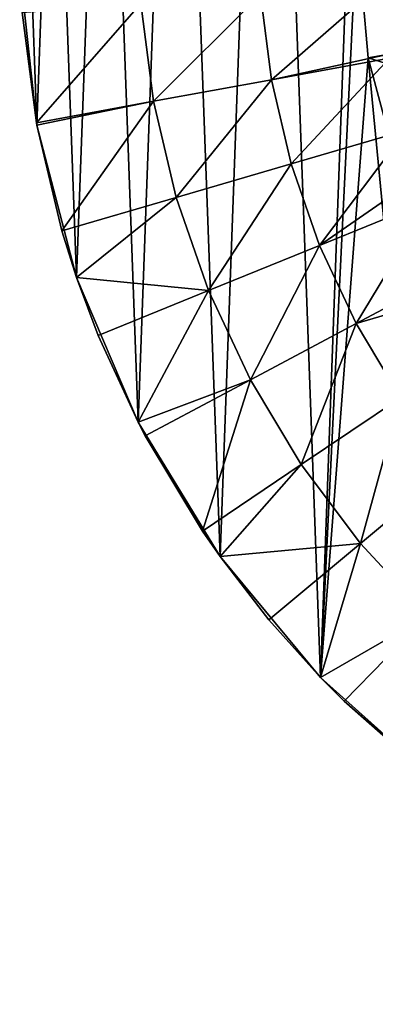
# Model space of a CAD drawing. Header units: millimetres. Extents: x 1 to 103, y -51 to 51.
# Tile 1 of 16: x 1 to 17, y -51 to -4. Entities that reach past the tile are written whole.
import ezdxf

# ---------------------------------------------------------------- set-up
doc = ezdxf.new("R2010")
doc.units = ezdxf.units.MM
doc.header["$LTSCALE"] = 25.4
doc.layers.get('0').update_dxf_attribs({"true_color": 0xff5454})

# ---------------------------------------------------------------- blocks, each defined once
blk = doc.blocks.new('HELIOS-LED-8991-8992.STL')
at = {"color": 7, "true_color": 0xffffff}
mesh = blk.add_polyface(dxfattribs=at)
corners = [(14.845, -35.398, 3.674), (17.092, -6.078, 3.674), (16.561, 0, 3.674), (20.391, -40.366, 3.674), (18.671, -11.971, 3.674), (21.25, -17.5, 3.674), (26.6, -44.475, 3.674), (24.749, -22.498, 3.674), (29.063, -26.812, 3.674), (33.342, -47.635, 3.674), (34.061, -30.311, 3.674), (40.472, -49.78, 3.674), (39.59, -32.889, 3.674), (45.483, -34.468, 3.674), (47.838, -50.864, 3.674), (51.561, -35, 3.674), (55.283, -50.864, 3.674), (57.638, -34.468, 3.674), (62.649, -49.78, 3.674), (63.531, -32.889, 3.674), (69.779, -47.635, 3.674), (69.061, -30.311, 3.674), (74.058, -26.812, 3.674), (76.521, -44.475, 3.674), (78.372, -22.498, 3.674), (82.73, -40.366, 3.674), (81.871, -17.5, 3.674), (84.45, -11.971, 3.674), (88.276, -35.398, 3.674), (86.029, -6.078, 3.674), (86.561, 0, 3.674), (1.409, -9.263, 3.674), (0.866, 5.578, 3.674), (0.595, -1.863, 3.674), (2.219, 12.9, 3.674), (3.292, -16.467, 3.674), (4.623, 19.946, 3.674), (6.204, -23.319, 3.674), (8.027, 26.568, 3.674), (10.083, -29.675, 3.674), (12.36, 32.623, 3.674), (17.527, 37.983, 3.674), (17.092, 6.078, 3.674), (18.671, 11.971, 3.674), (23.42, 42.534, 3.674), (21.25, 17.5, 3.674), (24.749, 22.498, 3.674), (29.913, 46.178, 3.674), (29.063, 26.812, 3.674), (34.061, 30.311, 3.674), (36.867, 48.838, 3.674), (39.59, 32.889, 3.674), (44.135, 50.457, 3.674), (45.483, 34.468, 3.674), (51.561, 51, 3.674), (51.561, 35, 3.674), (57.638, 34.468, 3.674), (58.986, 50.457, 3.674), (63.531, 32.889, 3.674), (66.254, 48.838, 3.674), (69.061, 30.311, 3.674), (73.208, 46.178, 3.674), (74.058, 26.812, 3.674), (79.701, 42.534, 3.674), (78.372, 22.498, 3.674), (81.871, 17.5, 3.674), (85.594, 37.983, 3.674), (84.45, 11.971, 3.674), (86.029, 6.078, 3.674), (90.762, 32.623, 3.674), (93.038, -29.675, 3.674), (95.094, 26.568, 3.674), (96.917, -23.319, 3.674), (98.498, 19.946, 3.674), (99.829, -16.467, 3.674), (100.902, 12.9, 3.674), (101.712, -9.263, 3.674), (102.255, 5.578, 3.674), (102.526, -1.863, 3.674)]
mesh.append_faces([[corners[k] for k in face] for face in [(31, 32, 33), (77, 76, 78)]], dxfattribs={"vtx0": -1, "color": 7})
mesh.append_faces([[corners[k] for k in face] for face in [(1, 3, 4), (4, 3, 5), (5, 6, 7), (7, 6, 8), (8, 9, 10), (10, 11, 12), (12, 11, 13), (13, 14, 15), (15, 16, 17), (17, 18, 19), (19, 20, 21), (21, 20, 22), (22, 23, 24), (24, 25, 26), (26, 25, 27), (27, 28, 29), (29, 28, 30), (32, 31, 34), (34, 35, 36), (36, 37, 38), (38, 39, 40), (40, 0, 41), (41, 43, 44), (44, 46, 47), (47, 49, 50), (50, 51, 52), (52, 53, 54), (54, 56, 57), (57, 58, 59), (59, 60, 61), (61, 62, 63), (63, 65, 66), (66, 68, 69), (69, 70, 71), (71, 72, 73), (73, 74, 75), (75, 76, 77)]], dxfattribs={"vtx0": -1, "vtx1": -1, "color": 7})
mesh.append_faces([[corners[k] for k in face] for face in [(41, 0, 2), (69, 30, 28)]], dxfattribs={"vtx0": -1, "vtx1": -1, "vtx2": -1, "color": 7})
mesh.append_faces([[corners[k] for k in face] for face in [(0, 1, 2), (1, 0, 3), (5, 3, 6), (8, 6, 9), (10, 9, 11), (13, 11, 14), (15, 14, 16), (17, 16, 18), (19, 18, 20), (22, 20, 23), (24, 23, 25), (27, 25, 28), (34, 31, 35), (36, 35, 37), (38, 37, 39), (40, 39, 0), (41, 2, 42), (41, 42, 43), (44, 43, 45), (44, 45, 46), (47, 46, 48), (47, 48, 49), (50, 49, 51), (52, 51, 53), (54, 53, 55), (54, 55, 56), (57, 56, 58), (59, 58, 60), (61, 60, 62), (63, 62, 64), (63, 64, 65), (66, 65, 67), (66, 67, 68), (69, 68, 30), (69, 28, 70), (71, 70, 72), (73, 72, 74), (75, 74, 76)]], dxfattribs={"vtx0": -1, "vtx2": -1, "color": 7})
mesh = blk.add_polyface(dxfattribs=at)
corners = [(25.463, -4.602, 51.174), (16.561, 0, 3.674), (17.092, -6.078, 3.674), (25.061, 0, 51.174)]
mesh.append_faces([[corners[k] for k in face] for face in [(0, 1, 2), (1, 0, 3)]], dxfattribs={"vtx0": -1, "color": 7})
mesh = blk.add_polyface(dxfattribs=at)
corners = [(0.595, -1.863, 3.674), (0.713, -3.936, 2.674), (1.409, -9.263, 3.674)]
mesh.append_faces([[corners[k] for k in face] for face in [(0, 1, 2)]], dxfattribs={"color": 7})
mesh = blk.add_polyface(dxfattribs=at)
corners = [(17.662, -2.624, 1.174), (12.515, -7.115, 1.405), (11.991, -3.063, 1.405), (18.077, -5.904, 1.174)]
mesh.append_faces([[corners[k] for k in face] for face in [(0, 1, 2), (1, 0, 3)]], dxfattribs={"vtx0": -1, "color": 7})
mesh = blk.add_polyface(dxfattribs=at)
corners = [(11.991, -3.063, 1.405), (6.936, -8.132, 1.905), (6.337, -3.501, 1.905), (12.515, -7.115, 1.405)]
mesh.append_faces([[corners[k] for k in face] for face in [(0, 1, 2), (1, 0, 3)]], dxfattribs={"vtx0": -1, "color": 7})
mesh = blk.add_polyface(dxfattribs=at)
corners = [(6.337, -3.501, 1.905), (1.387, -9.143, 2.674), (0.713, -3.936, 2.674), (6.936, -8.132, 1.905)]
mesh.append_faces([[corners[k] for k in face] for face in [(0, 1, 2), (1, 0, 3)]], dxfattribs={"vtx0": -1, "color": 7})
mesh = blk.add_polyface(dxfattribs=at)
corners = [(0.713, -3.936, 2.674), (1.387, -9.143, 2.674), (1.409, -9.263, 3.674)]
mesh.append_faces([[corners[k] for k in face] for face in [(0, 1, 2)]], dxfattribs={"color": 7})
mesh = blk.add_polyface(dxfattribs=at)
corners = [(26.659, -9.064, 51.174), (17.092, -6.078, 3.674), (18.671, -11.971, 3.674), (25.463, -4.602, 51.174)]
mesh.append_faces([[corners[k] for k in face] for face in [(0, 1, 2), (1, 0, 3)]], dxfattribs={"vtx0": -1, "color": 7})
mesh = blk.add_polyface(dxfattribs=at)
corners = [(18.111, -6.096, 1.174), (12.515, -7.115, 1.405), (18.077, -5.904, 1.174)]
mesh.append_faces([[corners[k] for k in face] for face in [(0, 1, 2)]], dxfattribs={"color": 7})
mesh = blk.add_polyface(dxfattribs=at)
corners = [(18.111, -6.096, 1.174), (13.454, -11.092, 1.405), (12.515, -7.115, 1.405), (18.915, -9.503, 1.174)]
mesh.append_faces([[corners[k] for k in face] for face in [(0, 1, 2), (1, 0, 3)]], dxfattribs={"vtx0": -1, "color": 7})
mesh = blk.add_polyface(dxfattribs=at)
corners = [(12.515, -7.115, 1.405), (8.009, -12.677, 1.905), (6.936, -8.132, 1.905), (13.454, -11.092, 1.405)]
mesh.append_faces([[corners[k] for k in face] for face in [(0, 1, 2), (1, 0, 3)]], dxfattribs={"vtx0": -1, "color": 7})
mesh = blk.add_polyface(dxfattribs=at)
corners = [(6.936, -8.132, 1.905), (1.409, -9.263, 2.674), (1.387, -9.143, 2.674)]
mesh.append_faces([[corners[k] for k in face] for face in [(0, 1, 2)]], dxfattribs={"color": 7})
mesh = blk.add_polyface(dxfattribs=at)
corners = [(6.936, -8.132, 1.905), (2.593, -14.254, 2.674), (1.409, -9.263, 2.674), (8.009, -12.677, 1.905)]
mesh.append_faces([[corners[k] for k in face] for face in [(0, 1, 2), (1, 0, 3)]], dxfattribs={"vtx0": -1, "color": 7})
mesh = blk.add_polyface(dxfattribs=at)
corners = [(1.387, -9.143, 2.674), (1.409, -9.263, 2.674), (1.409, -9.263, 3.674)]
mesh.append_faces([[corners[k] for k in face] for face in [(0, 1, 2)]], dxfattribs={"color": 7})
mesh = blk.add_polyface(dxfattribs=at)
corners = [(1.409, -9.263, 2.674), (3.292, -16.467, 3.674), (1.409, -9.263, 3.674)]
mesh.append_faces([[corners[k] for k in face] for face in [(0, 1, 2)]], dxfattribs={"color": 7})
mesh = blk.add_polyface(dxfattribs=at)
corners = [(1.409, -9.263, 2.674), (2.593, -14.254, 2.674), (3.292, -16.467, 3.674)]
mesh.append_faces([[corners[k] for k in face] for face in [(0, 1, 2)]], dxfattribs={"color": 7})
mesh = blk.add_polyface(dxfattribs=at)
corners = [(18.915, -9.503, 1.174), (14.796, -14.952, 1.405), (13.454, -11.092, 1.405), (19.611, -11.629, 1.174)]
mesh.append_faces([[corners[k] for k in face] for face in [(0, 1, 2), (1, 0, 3)]], dxfattribs={"vtx0": -1, "color": 7})
mesh = blk.add_polyface(dxfattribs=at)
corners = [(13.454, -11.092, 1.405), (9.543, -17.088, 1.905), (8.009, -12.677, 1.905), (14.796, -14.952, 1.405)]
mesh.append_faces([[corners[k] for k in face] for face in [(0, 1, 2), (1, 0, 3)]], dxfattribs={"vtx0": -1, "color": 7})
mesh = blk.add_polyface(dxfattribs=at)
corners = [(20.065, -12.809, 1.174), (14.796, -14.952, 1.405), (19.611, -11.629, 1.174)]
mesh.append_faces([[corners[k] for k in face] for face in [(0, 1, 2)]], dxfattribs={"color": 7})
mesh = blk.add_polyface(dxfattribs=at)
corners = [(8.009, -12.677, 1.905), (3.292, -16.467, 2.674), (2.593, -14.254, 2.674)]
mesh.append_faces([[corners[k] for k in face] for face in [(0, 1, 2)]], dxfattribs={"color": 7})
mesh = blk.add_polyface(dxfattribs=at)
corners = [(9.543, -17.088, 1.905), (3.292, -16.467, 2.674), (8.009, -12.677, 1.905)]
mesh.append_faces([[corners[k] for k in face] for face in [(0, 1, 2)]], dxfattribs={"color": 7})
mesh = blk.add_polyface(dxfattribs=at)
corners = [(20.065, -12.809, 1.174), (16.528, -18.653, 1.405), (14.796, -14.952, 1.405), (21.549, -15.979, 1.174)]
mesh.append_faces([[corners[k] for k in face] for face in [(0, 1, 2), (1, 0, 3)]], dxfattribs={"vtx0": -1, "color": 7})
mesh = blk.add_polyface(dxfattribs=at)
corners = [(2.593, -14.254, 2.674), (3.292, -16.467, 2.674), (3.292, -16.467, 3.674)]
mesh.append_faces([[corners[k] for k in face] for face in [(0, 1, 2)]], dxfattribs={"color": 7})
mesh = blk.add_polyface(dxfattribs=at)
corners = [(14.796, -14.952, 1.405), (11.523, -21.318, 1.905), (9.543, -17.088, 1.905), (16.528, -18.653, 1.405)]
mesh.append_faces([[corners[k] for k in face] for face in [(0, 1, 2), (1, 0, 3)]], dxfattribs={"vtx0": -1, "color": 7})
mesh = blk.add_polyface(dxfattribs=at)
corners = [(22.116, -17, 1.174), (16.528, -18.653, 1.405), (21.549, -15.979, 1.174)]
mesh.append_faces([[corners[k] for k in face] for face in [(0, 1, 2)]], dxfattribs={"color": 7})
mesh = blk.add_polyface(dxfattribs=at)
corners = [(9.543, -17.088, 1.905), (4.318, -19.213, 2.674), (3.292, -16.467, 2.674)]
mesh.append_faces([[corners[k] for k in face] for face in [(0, 1, 2)]], dxfattribs={"color": 7})
mesh = blk.add_polyface(dxfattribs=at)
corners = [(3.292, -16.467, 2.674), (4.318, -19.213, 2.674), (3.292, -16.467, 3.674)]
mesh.append_faces([[corners[k] for k in face] for face in [(0, 1, 2)]], dxfattribs={"color": 7})
mesh = blk.add_polyface(dxfattribs=at)
corners = [(3.292, -16.467, 3.674), (4.318, -19.213, 2.674), (6.204, -23.319, 3.674)]
mesh.append_faces([[corners[k] for k in face] for face in [(0, 1, 2)]], dxfattribs={"color": 7})
mesh = blk.add_polyface(dxfattribs=at)
corners = [(9.543, -17.088, 1.905), (6.204, -23.319, 2.674), (4.318, -19.213, 2.674)]
mesh.append_faces([[corners[k] for k in face] for face in [(0, 1, 2)]], dxfattribs={"color": 7})
mesh = blk.add_polyface(dxfattribs=at)
corners = [(11.523, -21.318, 1.905), (6.204, -23.319, 2.674), (9.543, -17.088, 1.905)]
mesh.append_faces([[corners[k] for k in face] for face in [(0, 1, 2)]], dxfattribs={"color": 7})
mesh = blk.add_polyface(dxfattribs=at)
corners = [(22.116, -17, 1.174), (18.632, -22.156, 1.405), (16.528, -18.653, 1.405), (23.351, -18.98, 1.174)]
mesh.append_faces([[corners[k] for k in face] for face in [(0, 1, 2), (1, 0, 3)]], dxfattribs={"vtx0": -1, "color": 7})
mesh = blk.add_polyface(dxfattribs=at)
corners = [(16.528, -18.653, 1.405), (13.927, -25.322, 1.905), (11.523, -21.318, 1.905), (18.632, -22.156, 1.405)]
mesh.append_faces([[corners[k] for k in face] for face in [(0, 1, 2), (1, 0, 3)]], dxfattribs={"vtx0": -1, "color": 7})
mesh = blk.add_polyface(dxfattribs=at)
corners = [(4.318, -19.213, 2.674), (6.204, -23.319, 2.674), (6.204, -23.319, 3.674)]
mesh.append_faces([[corners[k] for k in face] for face in [(0, 1, 2)]], dxfattribs={"color": 7})
mesh = blk.add_polyface(dxfattribs=at)
corners = [(11.523, -21.318, 1.905), (6.544, -23.969, 2.674), (6.204, -23.319, 2.674)]
mesh.append_faces([[corners[k] for k in face] for face in [(0, 1, 2)]], dxfattribs={"color": 7})
mesh = blk.add_polyface(dxfattribs=at)
corners = [(11.523, -21.318, 1.905), (9.247, -28.47, 2.674), (6.544, -23.969, 2.674), (13.927, -25.322, 1.905)]
mesh.append_faces([[corners[k] for k in face] for face in [(0, 1, 2), (1, 0, 3)]], dxfattribs={"vtx0": -1, "color": 7})
mesh = blk.add_polyface(dxfattribs=at)
corners = [(18.632, -22.156, 1.405), (16.73, -29.057, 1.905), (13.927, -25.322, 1.905), (21.085, -25.424, 1.405)]
mesh.append_faces([[corners[k] for k in face] for face in [(0, 1, 2), (1, 0, 3)]], dxfattribs={"vtx0": -1, "color": 7})
mesh = blk.add_polyface(dxfattribs=at)
corners = [(6.204, -23.319, 2.674), (6.544, -23.969, 2.674), (6.204, -23.319, 3.674)]
mesh.append_faces([[corners[k] for k in face] for face in [(0, 1, 2)]], dxfattribs={"color": 7})
mesh = blk.add_polyface(dxfattribs=at)
corners = [(6.204, -23.319, 3.674), (6.544, -23.969, 2.674), (10.083, -29.675, 3.674)]
mesh.append_faces([[corners[k] for k in face] for face in [(0, 1, 2)]], dxfattribs={"color": 7})
mesh = blk.add_polyface(dxfattribs=at)
corners = [(6.544, -23.969, 2.674), (9.247, -28.47, 2.674), (10.083, -29.675, 3.674)]
mesh.append_faces([[corners[k] for k in face] for face in [(0, 1, 2)]], dxfattribs={"color": 7})
mesh = blk.add_polyface(dxfattribs=at)
corners = [(13.927, -25.322, 1.905), (10.083, -29.675, 2.674), (9.247, -28.47, 2.674)]
mesh.append_faces([[corners[k] for k in face] for face in [(0, 1, 2)]], dxfattribs={"color": 7})
mesh = blk.add_polyface(dxfattribs=at)
corners = [(16.73, -29.057, 1.905), (10.083, -29.675, 2.674), (13.927, -25.322, 1.905)]
mesh.append_faces([[corners[k] for k in face] for face in [(0, 1, 2)]], dxfattribs={"color": 7})
mesh = blk.add_polyface(dxfattribs=at)
corners = [(21.085, -25.424, 1.405), (19.902, -32.484, 1.905), (16.73, -29.057, 1.905), (23.86, -28.423, 1.405)]
mesh.append_faces([[corners[k] for k in face] for face in [(0, 1, 2), (1, 0, 3)]], dxfattribs={"vtx0": -1, "color": 7})
mesh = blk.add_polyface(dxfattribs=at)
corners = [(9.247, -28.47, 2.674), (10.083, -29.675, 2.674), (10.083, -29.675, 3.674)]
mesh.append_faces([[corners[k] for k in face] for face in [(0, 1, 2)]], dxfattribs={"color": 7})
mesh = blk.add_polyface(dxfattribs=at)
corners = [(16.73, -29.057, 1.905), (12.399, -32.67, 2.674), (10.083, -29.675, 2.674)]
mesh.append_faces([[corners[k] for k in face] for face in [(0, 1, 2)]], dxfattribs={"color": 7})
mesh = blk.add_polyface(dxfattribs=at)
corners = [(16.73, -29.057, 1.905), (14.845, -35.398, 2.674), (12.399, -32.67, 2.674)]
mesh.append_faces([[corners[k] for k in face] for face in [(0, 1, 2)]], dxfattribs={"color": 7})
mesh = blk.add_polyface(dxfattribs=at)
corners = [(19.902, -32.484, 1.905), (14.845, -35.398, 2.674), (16.73, -29.057, 1.905)]
mesh.append_faces([[corners[k] for k in face] for face in [(0, 1, 2)]], dxfattribs={"color": 7})
mesh = blk.add_polyface(dxfattribs=at)
corners = [(10.083, -29.675, 2.674), (12.399, -32.67, 2.674), (10.083, -29.675, 3.674)]
mesh.append_faces([[corners[k] for k in face] for face in [(0, 1, 2)]], dxfattribs={"color": 7})
mesh = blk.add_polyface(dxfattribs=at)
corners = [(10.083, -29.675, 3.674), (12.399, -32.67, 2.674), (14.845, -35.398, 3.674)]
mesh.append_faces([[corners[k] for k in face] for face in [(0, 1, 2)]], dxfattribs={"color": 7})
mesh = blk.add_polyface(dxfattribs=at)
corners = [(19.902, -32.484, 1.905), (15.965, -36.524, 2.674), (14.845, -35.398, 2.674)]
mesh.append_faces([[corners[k] for k in face] for face in [(0, 1, 2)]], dxfattribs={"color": 7})
mesh = blk.add_polyface(dxfattribs=at)
corners = [(19.902, -32.484, 1.905), (19.909, -39.99, 2.674), (15.965, -36.524, 2.674), (23.41, -35.567, 1.905)]
mesh.append_faces([[corners[k] for k in face] for face in [(0, 1, 2), (1, 0, 3)]], dxfattribs={"vtx0": -1, "color": 7})
mesh = blk.add_polyface(dxfattribs=at)
corners = [(12.399, -32.67, 2.674), (14.845, -35.398, 2.674), (14.845, -35.398, 3.674)]
mesh.append_faces([[corners[k] for k in face] for face in [(0, 1, 2)]], dxfattribs={"color": 7})
mesh = blk.add_polyface(dxfattribs=at)
corners = [(14.845, -35.398, 2.674), (15.965, -36.524, 2.674), (14.845, -35.398, 3.674)]
mesh.append_faces([[corners[k] for k in face] for face in [(0, 1, 2)]], dxfattribs={"color": 7})
mesh = blk.add_polyface(dxfattribs=at)
corners = [(14.845, -35.398, 3.674), (15.965, -36.524, 2.674), (20.391, -40.366, 3.674)]
mesh.append_faces([[corners[k] for k in face] for face in [(0, 1, 2)]], dxfattribs={"color": 7})
mesh = blk.add_polyface(dxfattribs=at)
corners = [(20.391, -40.366, 3.674), (15.965, -36.524, 2.674), (19.909, -39.99, 2.674)]
mesh.append_faces([[corners[k] for k in face] for face in [(0, 1, 2)]], dxfattribs={"color": 7})

msp = doc.modelspace()

# ---------------------------------------------------------------- block references
at = {"color": 0}
msp.add_blockref('HELIOS-LED-8991-8992.STL', (0, 0), dxfattribs=at)

doc.saveas('drawing.dxf')
